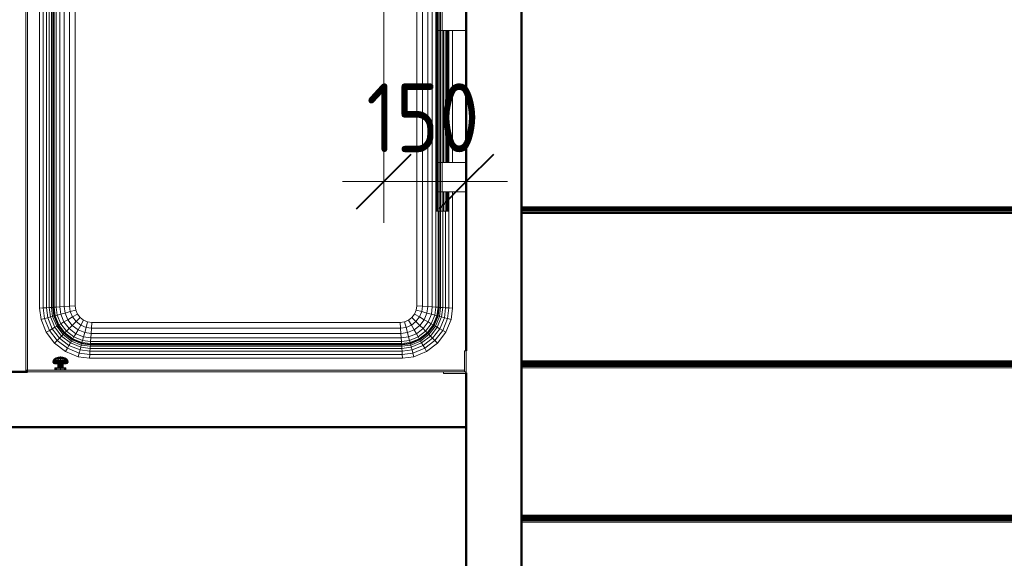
# Model space of a CAD drawing. Header units: millimetres. Extents: x -121 to 18014, y 1231 to 43166.
# Tile 19 of 49: x 9903 to 11691, y 40838 to 41815. Entities that reach past the tile are written whole.
import ezdxf

# ---------------------------------------------------------------- set-up
doc = ezdxf.new("R2010")
doc.units = ezdxf.units.MM
for name, color, linetype, lineweight in [('A-____-____-DIMS', 211, 'Continuous', 9), ('A-____-____-DIMS-50', 211, 'Continuous', 9), ('A-WALL-____-MCUT', 113, 'Continuous', 50), ('A-WALL-____-OTLN', 113, 'Continuous', 20), ('M-EQPM-____-OTLN', 50, 'Continuous', 20), ('S-STRS-____-OTLN', 31, 'Continuous', 20)]:
    doc.layers.add(name, color=color, linetype=linetype, lineweight=lineweight)
doc.styles.add('GOST Common_1', font='GOST_Common.ttf', dxfattribs={"width": 0.9, "height": 125})
doc.dimstyles.new('ADSK_Основной_2_5_мм', dxfattribs={"dimscale": 304.8, "dimtxt": 0.412449, "dimasz": 0.328084, "dimexe": 0.246063, "dimexo": 0.000807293, "dimgap": 0.049213, "dimtad": 1, "dimdec": 0, "dimlfac": 304.8, "dimdsep": 46, "dimtxsty": 'GOST Common_1', "dimblk1": 'OBLIQUE', "dimblk2": 'OBLIQUE', "dimsah": 1, "dimcen": 0.09, "dimdle": 0.246063, "dimazin": 2, "dimtfac": 1, "dimtdec": 4, "dimtix": 1, "dimtmove": 0, "dimatfit": 3, "dimfxl": 1, "dimtvp": 1, "dimtolj": 1, "dimtzin": 0, "dimlwd": 20, "dimlwe": 20, "dimarcsym": 2})

# ---------------------------------------------------------------- blocks, each defined once
blk = doc.blocks.new('Family - 83 new-609005-В_Этаж 02_Канализация')
at = {"layer": 'S-STRS-____-OTLN', "color": 253}
for p, q in [((100, -2287.5), (100, -2020)), ((100, -2289.7), (100, -2287.5)), ((100, -2287.5), (1100, -2287.5)), ((100, -2291.8), (100, -2289.7)), ((100, -2289.7), (1100, -2289.7)), ((100, -2293.7), (100, -2291.8)), ((100, -2291.8), (1100, -2291.8)), ((100, -2295.5), (100, -2293.7)), ((100, -2293.7), (1100, -2293.7)), ((100, -2297.1), (100, -2295.5)), ((100, -2295.5), (1100, -2295.5)), ((100, -2298.3), (100, -2297.1)), ((100, -2297.1), (1100, -2297.1)), ((100, -2299.2), (100, -2298.3)), ((100, -2298.3), (1100, -2298.3)), ((100, -2299.8), (100, -2299.2)), ((100, -2299.2), (1100, -2299.2)), ((100, -2300), (100, -2299.8)), ((100, -2299.8), (1100, -2299.8)), ((100, -2300), (1100, -2300))]:
    blk.add_line(p, q, dxfattribs=at)
blk = doc.blocks.new('Family - Timber - Floor-609006-В_Этаж 02_Канализация')
blk.add_blockref('Family - 83 new-609005-В_Этаж 02_Канализация', (0, 0))
blk = doc.blocks.new('Family - 83 new-609039-В_Этаж 02_Канализация')
at = {"layer": 'S-STRS-____-OTLN', "color": 253}
for p, q in [((100, -2007.5), (100, -1740)), ((100, -2009.7), (100, -2007.5)), ((100, -2007.5), (1100, -2007.5)), ((100, -2011.8), (100, -2009.7)), ((100, -2009.7), (1100, -2009.7)), ((100, -2013.7), (100, -2011.8)), ((100, -2011.8), (1100, -2011.8)), ((100, -2015.5), (100, -2013.7)), ((100, -2013.7), (1100, -2013.7)), ((100, -2017.1), (100, -2015.5)), ((100, -2015.5), (1100, -2015.5)), ((100, -2018.3), (100, -2017.1)), ((100, -2017.1), (1100, -2017.1)), ((100, -2019.2), (100, -2018.3)), ((100, -2018.3), (1100, -2018.3)), ((100, -2019.8), (100, -2019.2)), ((100, -2019.2), (1100, -2019.2)), ((100, -2020), (100, -2019.8)), ((100, -2019.8), (1100, -2019.8)), ((100, -2020), (1100, -2020))]:
    blk.add_line(p, q, dxfattribs=at)
blk = doc.blocks.new('Family - Timber - Floor-609040-В_Этаж 02_Канализация')
blk.add_blockref('Family - 83 new-609039-В_Этаж 02_Канализация', (0, 0))
blk = doc.blocks.new('Family - 83 new-609043-В_Этаж 02_Канализация')
at = {"layer": 'S-STRS-____-OTLN', "color": 253}
for p, q in [((100, -2567.5), (100, -2300)), ((100, -2569.7), (100, -2567.5)), ((100, -2567.5), (1100, -2567.5)), ((100, -2571.8), (100, -2569.7)), ((100, -2569.7), (1100, -2569.7)), ((100, -2573.7), (100, -2571.8)), ((100, -2571.8), (1100, -2571.8)), ((100, -2575.5), (100, -2573.7)), ((100, -2573.7), (1100, -2573.7)), ((100, -2577.1), (100, -2575.5)), ((100, -2575.5), (1100, -2575.5)), ((100, -2578.3), (100, -2577.1)), ((100, -2577.1), (1100, -2577.1)), ((100, -2579.2), (100, -2578.3)), ((100, -2578.3), (1100, -2578.3)), ((100, -2579.8), (100, -2579.2)), ((100, -2579.2), (1100, -2579.2)), ((100, -2580), (100, -2579.8)), ((100, -2579.8), (1100, -2579.8)), ((100, -2580), (1100, -2580))]:
    blk.add_line(p, q, dxfattribs=at)
blk = doc.blocks.new('Family - Timber - Floor-609044-В_Этаж 02_Канализация')
blk.add_blockref('Family - 83 new-609043-В_Этаж 02_Канализация', (0, 0))
blk = doc.blocks.new('Family - STAIR - 002-609057-В_Этаж 02_Канализация')
for name in ['Family - Timber - Floor-609040-В_Этаж 02_Канализация', 'Family - Timber - Floor-609006-В_Этаж 02_Канализация', 'Family - Timber - Floor-609044-В_Этаж 02_Канализация']:
    blk.add_blockref(name, (0, 0))
blk = doc.blocks.new('Прямая форма - 83 new-609448-В_Этаж 02_Канализация')
at = {"layer": 'M-EQPM-____-OTLN', "color": 253}
for p, q in [((-362.5, -383.4), (-362.5, 377.5)), ((-357.3, -383.1), (-357.3, 382.7)), ((-353.3, -382.8), (-353.3, 382.8)), ((-350.9, 382.7), (-350.9, -382.7)), ((-350, 382.6), (-350, -382.6)), ((-348.6, -382.5), (-348.6, 382.5)), ((-344.6, 382.3), (-344.6, -382.3)), ((-338.3, 381.9), (-338.3, -381.9)), ((-330, 381.3), (-330, -381.3)), ((-320.4, 380.7), (-320.4, -380.7)), ((-310, 0), (-310, 380)), ((-310, 380), (-310, -380)), ((310, 0), (310, 380)), ((310, 380), (310, -380)), ((320.4, 380.7), (320.4, -380.7)), ((330, 381.3), (330, -381.3)), ((338.3, 381.9), (338.3, -381.9)), ((344.6, 382.3), (344.6, -382.3)), ((-375, -384.3), (-375, 365)), ((-368.5, -383.8), (-368.5, 371.5)), ((-400, -497), (-400, 340)), ((-397, 343), (-397, -497)), ((345, 173), (345, 120)), ((345.4, 173), (345.4, 120)), ((346.5, 173), (346.5, 120)), ((348.2, 173), (348.2, 120)), ((350.5, 173), (350.5, 120)), ((353.2, 173), (353.2, 120)), ((356, 173), (356, 120)), ((345, 120), (345.4, 120)), ((345, 120), (345, -120)), ((345.4, 120), (345, 120)), ((345.4, 120), (346.5, 120)), ((345.4, 120), (345.4, -120)), ((346.5, 120), (345.4, 120)), ((346.5, 120), (348.2, 120)), ((346.5, 120), (346.5, -120)), ((348.2, 120), (346.5, 120)), ((348.2, 120), (350.5, 120)), ((348.2, 120), (348.2, -120)), ((350.5, 120), (348.2, 120)), ((350.5, 120), (353.2, 120)), ((350.5, 120), (350.5, -120)), ((353.2, 120), (350.5, 120)), ((353.2, 120), (356, 120)), ((353.2, 120), (353.2, -120)), ((356, 120), (353.2, 120)), ((356, 120), (356, -120)), ((400, 120), (356, 120)), ((358.8, 120), (358.8, -120)), ((361.5, 120), (361.5, -120)), ((363.8, 120), (363.8, -120)), ((365.5, 120), (365.5, -120)), ((366.6, 120), (366.6, -120)), ((367, 120), (367, -120)), ((368.5, -120), (368.5, 120)), ((375, 120), (375, -120)), ((-310, -380), (-310, 0)), ((310, -380), (310, 0)), ((345.4, -120), (345, -120)), ((345, -120), (345.4, -120)), ((345, -120), (345, -173)), ((346.5, -120), (345.4, -120)), ((345.4, -120), (346.5, -120)), ((345.4, -120), (345.4, -173)), ((348.2, -120), (346.5, -120)), ((346.5, -120), (348.2, -120)), ((346.5, -120), (346.5, -173)), ((350.5, -120), (348.2, -120)), ((348.2, -120), (350.5, -120)), ((348.2, -120), (348.2, -173)), ((353.2, -120), (350.5, -120)), ((350.5, -120), (353.2, -120)), ((350.5, -120), (350.5, -173)), ((356, -120), (353.2, -120)), ((353.2, -120), (356, -120)), ((353.2, -120), (353.2, -173)), ((356, -120), (400, -120)), ((356, -120), (356, -173)), ((345.4, -173), (345, -173)), ((345, -173), (345.4, -173)), ((345, -173), (345, -208)), ((346.5, -173), (345.4, -173)), ((345.4, -173), (346.5, -173)), ((345.4, -173), (345.4, -208)), ((348.2, -173), (346.5, -173)), ((346.5, -173), (348.2, -173)), ((346.5, -173), (346.5, -208)), ((350.5, -173), (348.2, -173)), ((348.2, -173), (350.5, -173)), ((348.2, -173), (348.2, -208)), ((353.2, -173), (350.5, -173)), ((350.5, -173), (353.2, -173)), ((350.5, -173), (350.5, -208)), ((356, -173), (353.2, -173)), ((353.2, -173), (356, -173)), ((353.2, -173), (353.2, -208)), ((400, -173), (356, -173)), ((356, -173), (356, -208)), ((358.8, -173), (358.8, -208)), ((361.5, -173), (361.5, -208)), ((363.8, -173), (363.8, -208)), ((365.5, -173), (365.5, -208)), ((366.6, -173), (366.6, -208)), ((367, -173), (367, -208)), ((368.5, -383.8), (368.5, -173)), ((375, -173), (375, -384.3)), ((345.4, -208), (345, -208)), ((346.5, -208), (345.4, -208)), ((348.2, -208), (346.5, -208)), ((350.5, -208), (348.2, -208)), ((348.6, -208), (348.6, -382.5)), ((350, -382.6), (350, -208)), ((353.2, -208), (350.5, -208)), ((350.9, -382.7), (350.9, -208)), ((356, -208), (353.2, -208)), ((353.3, -382.8), (353.3, -208)), ((358.8, -208), (356, -208)), ((357.3, -383.1), (357.3, -208)), ((361.5, -208), (358.8, -208)), ((363.8, -208), (361.5, -208)), ((362.5, -383.4), (362.5, -208)), ((365.5, -208), (363.8, -208)), ((366.6, -208), (365.5, -208)), ((367, -208), (366.6, -208)), ((-368.5, -383.8), (-375, -384.3)), ((-372.3, -404.7), (-375, -384.3)), ((-362.5, -383.4), (-368.5, -383.8)), ((-366, -403), (-368.5, -383.8)), ((-357.3, -383.1), (-362.5, -383.4)), ((-360.1, -401.5), (-362.5, -383.4)), ((-353.3, -382.8), (-357.3, -383.1)), ((-355.1, -400.1), (-357.3, -383.1)), ((-350.9, -382.7), (-353.3, -382.8)), ((-351.2, -399.1), (-353.3, -382.8)), ((-350, -382.6), (-350.9, -382.7)), ((-350.9, -382.7), (-348.8, -398.4)), ((-348.6, -382.5), (-350, -382.6)), ((-350, -382.6), (-347.9, -398.2)), ((-344.6, -382.3), (-348.6, -382.5)), ((-346.6, -397.9), (-348.6, -382.5)), ((-344.6, -382.3), (-338.3, -381.9)), ((-342.7, -396.8), (-344.6, -382.3)), ((-338.3, -381.9), (-330, -381.3)), ((-338.3, -381.9), (-336.5, -395.1)), ((-336.5, -395.1), (-328.5, -393)), ((-330, -381.3), (-320.4, -380.7)), ((-330, -381.3), (-328.5, -393)), ((-328.5, -393), (-319.1, -390.5)), ((-328.5, -393), (-323.5, -405.1)), ((-320.4, -380.7), (-310, -380)), ((-320.4, -380.7), (-319.1, -390.5)), ((-319.1, -390.5), (-309, -387.8)), ((-319.1, -390.5), (-315, -400.2)), ((-310, -380), (-309, -387.8)), ((-310, -380), (-309, -387.8)), ((-309, -387.8), (-306, -395)), ((-309, -387.8), (-306, -395)), ((306, -395), (309, -387.8)), ((309, -387.8), (306, -395)), ((309, -387.8), (310, -380)), ((310, -380), (309, -387.8)), ((319.1, -390.5), (309, -387.8)), ((320.4, -380.7), (310, -380)), ((319.1, -390.5), (315, -400.2)), ((320.4, -380.7), (319.1, -390.5)), ((328.5, -393), (319.1, -390.5)), ((330, -381.3), (320.4, -380.7)), ((328.5, -393), (323.5, -405.1)), ((330, -381.3), (328.5, -393)), ((336.5, -395.1), (328.5, -393)), ((338.3, -381.9), (330, -381.3)), ((338.3, -381.9), (336.5, -395.1)), ((344.6, -382.3), (338.3, -381.9)), ((344.6, -382.3), (342.7, -396.8)), ((348.6, -382.5), (344.6, -382.3)), ((348.6, -382.5), (346.6, -397.9)), ((347.9, -398.2), (350, -382.6)), ((350, -382.6), (348.6, -382.5)), ((348.8, -398.4), (350.9, -382.7)), ((350.9, -382.7), (350, -382.6)), ((353.3, -382.8), (350.9, -382.7)), ((351.2, -399.1), (353.3, -382.8)), ((357.3, -383.1), (353.3, -382.8)), ((355.1, -400.1), (357.3, -383.1)), ((362.5, -383.4), (357.3, -383.1)), ((360.1, -401.5), (362.5, -383.4)), ((368.5, -383.8), (362.5, -383.4)), ((366, -403), (368.5, -383.8)), ((375, -384.3), (368.5, -383.8)), ((375, -384.3), (372.3, -404.7)), ((-366, -403), (-372.3, -404.7)), ((-362.8, -427.8), (-372.3, -404.7)), ((-360.1, -401.5), (-366, -403)), ((-357.1, -424.5), (-366, -403)), ((-355.1, -400.1), (-360.1, -401.5)), ((-351.8, -421.5), (-360.1, -401.5)), ((-351.2, -399.1), (-355.1, -400.1)), ((-347.3, -418.9), (-355.1, -400.1)), ((-348.8, -398.4), (-351.2, -399.1)), ((-351.2, -399.1), (-343.8, -416.9)), ((-347.9, -398.2), (-348.8, -398.4)), ((-348.8, -398.4), (-341.7, -415.6)), ((-346.6, -397.9), (-347.9, -398.2)), ((-347.9, -398.2), (-340.9, -415.2)), ((-342.7, -396.8), (-346.6, -397.9)), ((-339.7, -414.5), (-346.6, -397.9)), ((-336.5, -395.1), (-342.7, -396.8)), ((-336.2, -412.5), (-342.7, -396.8)), ((-336.5, -395.1), (-330.7, -409.3)), ((-330.7, -409.3), (-336.2, -412.5)), ((-330.7, -409.3), (-323.5, -405.1)), ((-321.4, -421.4), (-330.7, -409.3)), ((-323.5, -405.1), (-315, -400.2)), ((-323.5, -405.1), (-315.5, -415.5)), ((-315.5, -415.5), (-308.6, -408.6)), ((-315, -400.2), (-306, -395)), ((-315, -400.2), (-308.6, -408.6)), ((-308.6, -408.6), (-301.2, -401.2)), ((-308.6, -408.6), (-300.2, -415)), ((-306, -395), (-301.2, -401.2)), ((-306, -395), (-301.2, -401.2)), ((-301.2, -401.2), (-295, -406)), ((-301.2, -401.2), (-295, -406)), ((-300.2, -415), (-295, -406)), ((-295, -406), (-287.8, -409)), ((-295, -406), (-287.8, -409)), ((-290.5, -419.1), (-287.8, -409)), ((-287.8, -409), (-280, -410)), ((-287.8, -409), (-280, -410)), ((-280.7, -420.4), (-280, -410)), ((-280, -410), (280, -410)), ((-280, -410), (280, -410)), ((280, -410), (287.8, -409)), ((280, -410), (287.8, -409)), ((280, -410), (280.7, -420.4)), ((287.8, -409), (295, -406)), ((295, -406), (287.8, -409)), ((287.8, -409), (290.5, -419.1)), ((295, -406), (301.2, -401.2)), ((301.2, -401.2), (295, -406)), ((295, -406), (300.2, -415)), ((308.6, -408.6), (300.2, -415)), ((301.2, -401.2), (306, -395)), ((306, -395), (301.2, -401.2)), ((301.2, -401.2), (308.6, -408.6)), ((315, -400.2), (306, -395)), ((315, -400.2), (308.6, -408.6)), ((308.6, -408.6), (315.5, -415.5)), ((323.5, -405.1), (315, -400.2)), ((323.5, -405.1), (315.5, -415.5)), ((330.7, -409.3), (321.4, -421.4)), ((330.7, -409.3), (323.5, -405.1)), ((336.5, -395.1), (330.7, -409.3)), ((336.2, -412.5), (330.7, -409.3)), ((342.7, -396.8), (336.2, -412.5)), ((342.7, -396.8), (336.5, -395.1)), ((346.6, -397.9), (339.7, -414.5)), ((340.9, -415.2), (347.9, -398.2)), ((341.7, -415.6), (348.8, -398.4)), ((346.6, -397.9), (342.7, -396.8)), ((343.8, -416.9), (351.2, -399.1)), ((347.9, -398.2), (346.6, -397.9)), ((347.3, -418.9), (355.1, -400.1)), ((348.8, -398.4), (347.9, -398.2)), ((351.2, -399.1), (348.8, -398.4)), ((355.1, -400.1), (351.2, -399.1)), ((351.8, -421.5), (360.1, -401.5)), ((360.1, -401.5), (355.1, -400.1)), ((357.1, -424.5), (366, -403)), ((366, -403), (360.1, -401.5)), ((362.8, -427.8), (372.3, -404.7)), ((372.3, -404.7), (366, -403)), ((-357.1, -424.5), (-362.8, -427.8)), ((-347.6, -447.6), (-362.8, -427.8)), ((-351.8, -421.5), (-357.1, -424.5)), ((-343, -443), (-357.1, -424.5)), ((-347.3, -418.9), (-351.8, -421.5)), ((-338.7, -438.7), (-351.8, -421.5)), ((-343.8, -416.9), (-347.3, -418.9)), ((-335, -435), (-347.3, -418.9)), ((-341.7, -415.6), (-343.8, -416.9)), ((-343.8, -416.9), (-332.1, -432.1)), ((-340.9, -415.2), (-341.7, -415.6)), ((-341.7, -415.6), (-330.3, -430.3)), ((-339.7, -414.5), (-340.9, -415.2)), ((-340.9, -415.2), (-329.7, -429.7)), ((-336.2, -412.5), (-339.7, -414.5)), ((-328.8, -428.8), (-339.7, -414.5)), ((-325.9, -425.9), (-336.2, -412.5)), ((-328.8, -428.8), (-329.7, -429.7)), ((-325.9, -425.9), (-328.8, -428.8)), ((-314.5, -439.7), (-328.8, -428.8)), ((-321.4, -421.4), (-325.9, -425.9)), ((-312.5, -436.2), (-325.9, -425.9)), ((-315.5, -415.5), (-321.4, -421.4)), ((-309.3, -430.7), (-321.4, -421.4)), ((-315.5, -415.5), (-305.1, -423.5)), ((-305.1, -423.5), (-309.3, -430.7)), ((-305.1, -423.5), (-300.2, -415)), ((-293, -428.5), (-305.1, -423.5)), ((-300.2, -415), (-290.5, -419.1)), ((-293, -428.5), (-295.1, -436.5)), ((-290.5, -419.1), (-293, -428.5)), ((-281.3, -430), (-293, -428.5)), ((-290.5, -419.1), (-280.7, -420.4)), ((-280.7, -420.4), (-281.3, -430)), ((280.7, -420.4), (-280.7, -420.4)), ((290.5, -419.1), (280.7, -420.4)), ((280.7, -420.4), (281.3, -430)), ((293, -428.5), (281.3, -430)), ((300.2, -415), (290.5, -419.1)), ((290.5, -419.1), (293, -428.5)), ((305.1, -423.5), (293, -428.5)), ((293, -428.5), (295.1, -436.5)), ((300.2, -415), (305.1, -423.5)), ((315.5, -415.5), (305.1, -423.5)), ((305.1, -423.5), (309.3, -430.7)), ((321.4, -421.4), (309.3, -430.7)), ((325.9, -425.9), (312.5, -436.2)), ((328.8, -428.8), (314.5, -439.7)), ((315.5, -415.5), (321.4, -421.4)), ((321.4, -421.4), (325.9, -425.9)), ((336.2, -412.5), (325.9, -425.9)), ((325.9, -425.9), (328.8, -428.8)), ((339.7, -414.5), (328.8, -428.8)), ((328.8, -428.8), (329.7, -429.7)), ((329.7, -429.7), (340.9, -415.2)), ((330.3, -430.3), (341.7, -415.6)), ((332.1, -432.1), (343.8, -416.9)), ((335, -435), (347.3, -418.9)), ((339.7, -414.5), (336.2, -412.5)), ((338.7, -438.7), (351.8, -421.5)), ((340.9, -415.2), (339.7, -414.5)), ((341.7, -415.6), (340.9, -415.2)), ((343.8, -416.9), (341.7, -415.6)), ((343, -443), (357.1, -424.5)), ((347.3, -418.9), (343.8, -416.9)), ((351.8, -421.5), (347.3, -418.9)), ((347.6, -447.6), (362.8, -427.8)), ((357.1, -424.5), (351.8, -421.5)), ((362.8, -427.8), (357.1, -424.5)), ((-343, -443), (-347.6, -447.6)), ((-338.7, -438.7), (-343, -443)), ((-324.5, -457.1), (-343, -443)), ((-335, -435), (-338.7, -438.7)), ((-321.5, -451.8), (-338.7, -438.7)), ((-332.1, -432.1), (-335, -435)), ((-335, -435), (-318.9, -447.3)), ((-330.3, -430.3), (-332.1, -432.1)), ((-332.1, -432.1), (-316.9, -443.8)), ((-329.7, -429.7), (-330.3, -430.3)), ((-330.3, -430.3), (-315.6, -441.7)), ((-329.7, -429.7), (-315.2, -440.9)), ((-316.9, -443.8), (-318.9, -447.3)), ((-315.6, -441.7), (-316.9, -443.8)), ((-316.9, -443.8), (-299.1, -451.2)), ((-315.2, -440.9), (-315.6, -441.7)), ((-315.6, -441.7), (-298.4, -448.8)), ((-314.5, -439.7), (-315.2, -440.9)), ((-315.2, -440.9), (-298.2, -447.9)), ((-312.5, -436.2), (-314.5, -439.7)), ((-297.9, -446.6), (-314.5, -439.7)), ((-309.3, -430.7), (-312.5, -436.2)), ((-296.8, -442.7), (-312.5, -436.2)), ((-295.1, -436.5), (-309.3, -430.7)), ((-297.9, -446.6), (-298.2, -447.9)), ((-296.8, -442.7), (-297.9, -446.6)), ((-282.5, -448.6), (-297.9, -446.6)), ((-295.1, -436.5), (-296.8, -442.7)), ((-282.3, -444.6), (-296.8, -442.7)), ((-281.9, -438.3), (-295.1, -436.5)), ((-282.3, -444.6), (-282.5, -448.6)), ((-281.9, -438.3), (-282.3, -444.6)), ((282.3, -444.6), (-282.3, -444.6)), ((-281.3, -430), (-281.9, -438.3)), ((281.9, -438.3), (-281.9, -438.3)), ((281.3, -430), (-281.3, -430)), ((281.3, -430), (281.9, -438.3)), ((295.1, -436.5), (281.9, -438.3)), ((281.9, -438.3), (282.3, -444.6)), ((296.8, -442.7), (282.3, -444.6)), ((282.3, -444.6), (282.5, -448.6)), ((297.9, -446.6), (282.5, -448.6)), ((309.3, -430.7), (295.1, -436.5)), ((295.1, -436.5), (296.8, -442.7)), ((312.5, -436.2), (296.8, -442.7)), ((296.8, -442.7), (297.9, -446.6)), ((314.5, -439.7), (297.9, -446.6)), ((297.9, -446.6), (298.2, -447.9)), ((298.2, -447.9), (315.2, -440.9)), ((298.4, -448.8), (315.6, -441.7)), ((299.1, -451.2), (316.9, -443.8)), ((309.3, -430.7), (312.5, -436.2)), ((312.5, -436.2), (314.5, -439.7)), ((314.5, -439.7), (315.2, -440.9)), ((315.2, -440.9), (329.7, -429.7)), ((315.2, -440.9), (315.6, -441.7)), ((315.6, -441.7), (330.3, -430.3)), ((315.6, -441.7), (316.9, -443.8)), ((316.9, -443.8), (332.1, -432.1)), ((316.9, -443.8), (318.9, -447.3)), ((318.9, -447.3), (335, -435)), ((321.5, -451.8), (338.7, -438.7)), ((324.5, -457.1), (343, -443)), ((329.7, -429.7), (330.3, -430.3)), ((330.3, -430.3), (332.1, -432.1)), ((332.1, -432.1), (335, -435)), ((335, -435), (338.7, -438.7)), ((338.7, -438.7), (343, -443)), ((343, -443), (347.6, -447.6)), ((-327.8, -462.8), (-347.6, -447.6)), ((-324.5, -457.1), (-327.8, -462.8)), ((-304.7, -472.3), (-327.8, -462.8)), ((-321.5, -451.8), (-324.5, -457.1)), ((-303, -466), (-324.5, -457.1)), ((-318.9, -447.3), (-321.5, -451.8)), ((-301.5, -460.1), (-321.5, -451.8)), ((-318.9, -447.3), (-300.1, -455.1)), ((-301.5, -460.1), (-303, -466)), ((-300.1, -455.1), (-301.5, -460.1)), ((-301.5, -460.1), (-283.4, -462.5)), ((-299.1, -451.2), (-300.1, -455.1)), ((-300.1, -455.1), (-283.1, -457.3)), ((-298.4, -448.8), (-299.1, -451.2)), ((-299.1, -451.2), (-282.8, -453.3)), ((-298.2, -447.9), (-298.4, -448.8)), ((-298.4, -448.8), (-282.7, -450.9)), ((-298.2, -447.9), (-282.6, -450)), ((-283.4, -462.5), (-283.8, -468.5)), ((-283.1, -457.3), (-283.4, -462.5)), ((-283.4, -462.5), (283.4, -462.5)), ((-282.8, -453.3), (-283.1, -457.3)), ((-283.1, -457.3), (283.1, -457.3)), ((-282.7, -450.9), (-282.8, -453.3)), ((-282.8, -453.3), (282.8, -453.3)), ((-282.6, -450), (-282.7, -450.9)), ((-282.7, -450.9), (282.7, -450.9)), ((-282.5, -448.6), (-282.6, -450)), ((-282.6, -450), (282.6, -450)), ((282.5, -448.6), (-282.5, -448.6)), ((282.5, -448.6), (282.6, -450)), ((282.6, -450), (298.2, -447.9)), ((282.6, -450), (282.7, -450.9)), ((282.7, -450.9), (298.4, -448.8)), ((282.7, -450.9), (282.8, -453.3)), ((282.8, -453.3), (299.1, -451.2)), ((282.8, -453.3), (283.1, -457.3)), ((283.1, -457.3), (300.1, -455.1)), ((283.1, -457.3), (283.4, -462.5)), ((283.4, -462.5), (301.5, -460.1)), ((283.4, -462.5), (283.8, -468.5)), ((298.2, -447.9), (298.4, -448.8)), ((298.4, -448.8), (299.1, -451.2)), ((299.1, -451.2), (300.1, -455.1)), ((300.1, -455.1), (318.9, -447.3)), ((300.1, -455.1), (301.5, -460.1)), ((301.5, -460.1), (321.5, -451.8)), ((301.5, -460.1), (303, -466)), ((303, -466), (324.5, -457.1)), ((327.8, -462.8), (304.7, -472.3)), ((318.9, -447.3), (321.5, -451.8)), ((321.5, -451.8), (324.5, -457.1)), ((324.5, -457.1), (327.8, -462.8)), ((327.8, -462.8), (347.6, -447.6)), ((400, -461.5), (397, -461.5)), ((397, -461.5), (397, -497)), ((400, -500), (400, -461.5)), ((-350.7, -481), (-350.5, -480)), ((-350.3, -481), (-350.7, -481)), ((-350.7, -481), (-350.3, -481)), ((-350.7, -482), (-350.7, -481)), ((-350.2, -482), (-350.7, -482)), ((-350.7, -482), (-350.2, -482)), ((-350.3, -483), (-350.7, -482)), ((-350.5, -480), (-350.1, -479.1)), ((-350.3, -481), (-350.1, -480)), ((-350.3, -481), (-348.9, -481)), ((-350.2, -482), (-350.3, -481)), ((-350.2, -482), (-348.8, -482)), ((-349.9, -483), (-350.2, -482)), ((-349.9, -483), (-350.2, -482)), ((-350.1, -479.1), (-347.7, -476.4)), ((-349.6, -479.1), (-350.1, -479.1)), ((-350.1, -479.1), (-349.6, -479.1)), ((-350.1, -480), (-349.6, -479.1)), ((-350.1, -480), (-349.6, -479.1)), ((-348.7, -480), (-350.1, -480)), ((-350.1, -480), (-348.7, -480)), ((-349.6, -479.1), (-347.3, -476.4)), ((-349.6, -479.1), (-348.3, -479.1)), ((-348.9, -481), (-348.7, -480)), ((-348.9, -481), (-346.7, -481)), ((-348.8, -482), (-348.9, -481)), ((-348.8, -482), (-346.7, -482)), ((-348.5, -483), (-348.8, -482)), ((-348.7, -480), (-348.3, -479.1)), ((-348.7, -480), (-346.6, -480)), ((-348.3, -479.1), (-346.2, -476.4)), ((-348.3, -479.1), (-346.2, -479.1)), ((-347.7, -476.4), (-344.7, -474.4)), ((-347.3, -476.4), (-347.7, -476.4)), ((-347.7, -476.4), (-347.3, -476.4)), ((-347.3, -476.4), (-344.4, -474.4)), ((-347.3, -476.4), (-346.2, -476.4)), ((-346.7, -481), (-346.6, -480)), ((-346.7, -481), (-343.9, -481)), ((-346.7, -482), (-346.7, -481)), ((-346.7, -482), (-343.8, -482)), ((-346.4, -483), (-346.7, -482)), ((-346.6, -480), (-346.2, -479.1)), ((-346.6, -480), (-343.8, -480)), ((-346.2, -476.4), (-343.7, -474.4)), ((-346.2, -476.4), (-344.5, -476.4)), ((-346.2, -479.1), (-344.5, -476.4)), ((-346.2, -479.1), (-343.5, -479.1)), ((-344.7, -474.4), (-341.3, -473.1)), ((-344.5, -476.4), (-342.5, -474.4)), ((-344.5, -476.4), (-342.3, -476.4)), ((-344.4, -474.4), (-341.2, -473.1)), ((-344.4, -474.4), (-341.2, -473.1)), ((-344.4, -474.4), (-343.7, -474.4)), ((-343.9, -481), (-343.8, -480)), ((-343.9, -481), (-340.6, -481)), ((-343.8, -482), (-343.9, -481)), ((-343.8, -480), (-343.5, -479.1)), ((-343.8, -480), (-340.5, -480)), ((-343.8, -482), (-340.5, -482)), ((-343.7, -483), (-343.8, -482)), ((-343.7, -474.4), (-340.8, -473.1)), ((-343.7, -474.4), (-342.5, -474.4)), ((-343.5, -479.1), (-342.3, -476.4)), ((-343.5, -479.1), (-340.4, -479.1)), ((-342.5, -474.4), (-340.1, -473.1)), ((-342.5, -474.4), (-340.9, -474.4)), ((-342.3, -476.4), (-340.9, -474.4)), ((-342.3, -476.4), (-339.8, -476.4)), ((-341.3, -473.1), (-337.8, -472.7)), ((-341.2, -473.1), (-341.3, -473.1)), ((-341.3, -473.1), (-341.2, -473.1)), ((-341.2, -473.1), (-337.8, -472.7)), ((-341.2, -473.1), (-337.8, -472.7)), ((-340.9, -474.4), (-339.2, -473.1)), ((-340.9, -474.4), (-339.2, -473.1)), ((-340.9, -474.4), (-339, -474.4)), ((-340.8, -473.1), (-337.7, -472.7)), ((-340.8, -473.1), (-337.7, -472.7)), ((-340.1, -473.1), (-340.8, -473.1)), ((-340.8, -473.1), (-340.1, -473.1)), ((-340.5, -480), (-340.6, -481)), ((-340.6, -481), (-337, -481)), ((-340.6, -481), (-340.5, -482)), ((-340.4, -479.1), (-340.5, -480)), ((-340.5, -480), (-337, -480)), ((-340.5, -482), (-337, -482)), ((-340.5, -482), (-340.4, -483)), ((-339.8, -476.4), (-340.4, -479.1)), ((-340.4, -479.1), (-337, -479.1)), ((-340.1, -473.1), (-337.6, -472.7)), ((-340.1, -473.1), (-337.6, -472.7)), ((-339.2, -473.1), (-340.1, -473.1)), ((-340.1, -473.1), (-339.2, -473.1)), ((-339, -474.4), (-339.8, -476.4)), ((-339.8, -476.4), (-337, -476.4)), ((-339.2, -473.1), (-337.4, -472.7)), ((-339.2, -473.1), (-337.4, -472.7)), ((-338.1, -473.1), (-339.2, -473.1)), ((-339.2, -473.1), (-338.1, -473.1)), ((-338.1, -473.1), (-339, -474.4)), ((-339, -474.4), (-337, -474.4)), ((-337.2, -472.7), (-338.1, -473.1)), ((-338.1, -473.1), (-337.2, -472.7)), ((-338.1, -473.1), (-337, -473.1)), ((-337.7, -472.7), (-337.8, -472.7)), ((-337.8, -472.7), (-337.8, -472.7)), ((-337.8, -472.7), (-337.8, -472.7)), ((-337.8, -472.7), (-337.7, -472.7)), ((-337.6, -472.7), (-337.7, -472.7)), ((-337.7, -472.7), (-337.6, -472.7)), ((-337.4, -472.7), (-337.6, -472.7)), ((-337.6, -472.7), (-337.4, -472.7)), ((-337.2, -472.7), (-337.4, -472.7)), ((-337.4, -472.7), (-337.2, -472.7)), ((-337, -472.7), (-337.2, -472.7)), ((-337.2, -472.7), (-337, -472.7)), ((-336.8, -472.7), (-337, -472.7)), ((-337, -472.7), (-337, -473.1)), ((-336.8, -472.7), (-337, -472.7)), ((-337, -473.1), (-337, -472.7)), ((-337, -473.1), (-335.9, -473.1)), ((-337, -473.1), (-337, -474.4)), ((-337, -474.4), (-335, -474.4)), ((-337, -474.4), (-337, -476.4)), ((-337, -476.4), (-334.2, -476.4)), ((-337, -476.4), (-337, -479.1)), ((-337, -479.1), (-333.6, -479.1)), ((-337, -479.1), (-337, -480)), ((-337, -480), (-333.5, -480)), ((-337, -480), (-337, -481)), ((-337, -481), (-333.4, -481)), ((-337, -481), (-337, -482)), ((-337, -482), (-333.5, -482)), ((-337, -482), (-337, -483)), ((-335.9, -473.1), (-336.8, -472.7)), ((-336.8, -472.7), (-336.6, -472.7)), ((-336.6, -472.7), (-336.8, -472.7)), ((-335.9, -473.1), (-336.8, -472.7)), ((-336.6, -472.7), (-336.4, -472.7)), ((-336.4, -472.7), (-336.6, -472.7)), ((-334.8, -473.1), (-336.6, -472.7)), ((-334.8, -473.1), (-336.6, -472.7)), ((-336.4, -472.7), (-336.3, -472.7)), ((-336.3, -472.7), (-336.4, -472.7)), ((-333.9, -473.1), (-336.4, -472.7)), ((-333.9, -473.1), (-336.4, -472.7)), ((-336.3, -472.7), (-336.2, -472.7)), ((-336.2, -472.7), (-336.3, -472.7)), ((-333.2, -473.1), (-336.3, -472.7)), ((-333.2, -473.1), (-336.3, -472.7)), ((-336.2, -472.7), (-336.2, -472.7)), ((-336.2, -472.7), (-336.2, -472.7)), ((-332.8, -473.1), (-336.2, -472.7)), ((-332.7, -473.1), (-336.2, -472.7)), ((-332.8, -473.1), (-336.2, -472.7)), ((-335, -474.4), (-335.9, -473.1)), ((-335.9, -473.1), (-334.8, -473.1)), ((-334.8, -473.1), (-335.9, -473.1)), ((-334.2, -476.4), (-335, -474.4)), ((-335, -474.4), (-333.1, -474.4)), ((-334.8, -473.1), (-333.9, -473.1)), ((-333.9, -473.1), (-334.8, -473.1)), ((-333.1, -474.4), (-334.8, -473.1)), ((-333.1, -474.4), (-334.8, -473.1)), ((-333.6, -479.1), (-334.2, -476.4)), ((-334.2, -476.4), (-331.7, -476.4)), ((-333.9, -473.1), (-333.2, -473.1)), ((-333.2, -473.1), (-333.9, -473.1)), ((-331.5, -474.4), (-333.9, -473.1)), ((-333.5, -480), (-333.6, -479.1)), ((-333.6, -479.1), (-330.5, -479.1)), ((-333.6, -483), (-333.5, -482)), ((-333.4, -481), (-333.5, -480)), ((-333.5, -480), (-330.2, -480)), ((-333.5, -482), (-333.4, -481)), ((-333.5, -482), (-330.2, -482)), ((-333.4, -481), (-330.1, -481)), ((-330.3, -474.4), (-333.2, -473.1)), ((-333.1, -474.4), (-331.5, -474.4)), ((-331.7, -476.4), (-333.1, -474.4)), ((-332.8, -473.1), (-332.7, -473.1)), ((-332.7, -473.1), (-332.8, -473.1)), ((-329.6, -474.4), (-332.8, -473.1)), ((-329.6, -474.4), (-332.8, -473.1)), ((-329.3, -474.4), (-332.7, -473.1)), ((-331.7, -476.4), (-329.5, -476.4)), ((-330.5, -479.1), (-331.7, -476.4)), ((-331.5, -474.4), (-330.3, -474.4)), ((-329.5, -476.4), (-331.5, -474.4)), ((-330.5, -479.1), (-327.8, -479.1)), ((-330.2, -480), (-330.5, -479.1)), ((-330.3, -474.4), (-329.6, -474.4)), ((-327.8, -476.4), (-330.3, -474.4)), ((-330.3, -483), (-330.2, -482)), ((-330.2, -480), (-327.4, -480)), ((-330.1, -481), (-330.2, -480)), ((-330.2, -482), (-330.1, -481)), ((-330.2, -482), (-327.3, -482)), ((-330.1, -481), (-327.3, -481)), ((-326.7, -476.4), (-329.6, -474.4)), ((-329.5, -476.4), (-327.8, -476.4)), ((-327.8, -479.1), (-329.5, -476.4)), ((-326.3, -476.4), (-329.3, -474.4)), ((-327.8, -476.4), (-326.7, -476.4)), ((-325.7, -479.1), (-327.8, -476.4)), ((-327.8, -479.1), (-325.7, -479.1)), ((-327.4, -480), (-327.8, -479.1)), ((-327.6, -483), (-327.3, -482)), ((-327.4, -480), (-325.3, -480)), ((-327.3, -481), (-327.4, -480)), ((-327.3, -481), (-325.1, -481)), ((-327.3, -482), (-327.3, -481)), ((-327.3, -482), (-325.2, -482)), ((-326.7, -476.4), (-326.3, -476.4)), ((-326.3, -476.4), (-326.7, -476.4)), ((-324.4, -479.1), (-326.7, -476.4)), ((-323.9, -479.1), (-326.3, -476.4)), ((-325.7, -479.1), (-324.4, -479.1)), ((-325.3, -480), (-325.7, -479.1)), ((-325.5, -483), (-325.2, -482)), ((-325.3, -480), (-323.9, -480)), ((-323.9, -480), (-325.3, -480)), ((-325.1, -481), (-325.3, -480)), ((-325.2, -482), (-325.1, -481)), ((-325.2, -482), (-323.8, -482)), ((-325.1, -481), (-323.7, -481)), ((-324.4, -479.1), (-323.9, -479.1)), ((-323.9, -479.1), (-324.4, -479.1)), ((-323.9, -480), (-324.4, -479.1)), ((-323.9, -480), (-324.4, -479.1)), ((-324.1, -483), (-323.8, -482)), ((-324.1, -483), (-323.8, -482)), ((-323.5, -480), (-323.9, -479.1)), ((-323.7, -481), (-323.9, -480)), ((-323.8, -482), (-323.7, -481)), ((-323.8, -482), (-323.3, -482)), ((-323.3, -482), (-323.8, -482)), ((-323.7, -481), (-323.3, -481)), ((-323.3, -481), (-323.7, -481)), ((-323.7, -483), (-323.3, -482)), ((-323.3, -481), (-323.5, -480)), ((-323.3, -482), (-323.3, -481)), ((-303, -466), (-304.7, -472.3)), ((-284.3, -475), (-304.7, -472.3)), ((-283.8, -468.5), (-303, -466)), ((-283.8, -468.5), (-284.3, -475)), ((284.3, -475), (-284.3, -475)), ((283.8, -468.5), (-283.8, -468.5)), ((283.8, -468.5), (303, -466)), ((283.8, -468.5), (284.3, -475)), ((304.7, -472.3), (284.3, -475)), ((303, -466), (304.7, -472.3)), ((-397, -497), (-400, -497)), ((-400, -500), (-400, -497)), ((-397, -500), (-397, -497)), ((-397, -497), (397, -497)), ((397, -500), (-397, -500)), ((-349.9, -483), (-350.3, -483)), ((-350.3, -483), (-349.9, -483)), ((-349.7, -483.8), (-350.3, -483)), ((-348.5, -483), (-349.9, -483)), ((-349.9, -483), (-348.5, -483)), ((-349.3, -483.8), (-349.9, -483)), ((-349.3, -483.8), (-349.9, -483)), ((-349.3, -483.8), (-349.7, -483.8)), ((-349.7, -483.8), (-349.3, -483.8)), ((-348.9, -484.5), (-349.7, -483.8)), ((-348, -483.8), (-349.3, -483.8)), ((-349.3, -483.8), (-348, -483.8)), ((-348.5, -484.5), (-349.3, -483.8)), ((-348.5, -484.5), (-349.3, -483.8)), ((-348.5, -484.5), (-348.9, -484.5)), ((-348.9, -484.5), (-348.5, -484.5)), ((-348, -484.9), (-348.9, -484.5)), ((-348.5, -483), (-346.4, -483)), ((-348, -483.8), (-348.5, -483)), ((-347.3, -484.5), (-348.5, -484.5)), ((-348.5, -484.5), (-347.3, -484.5)), ((-347.6, -484.9), (-348.5, -484.5)), ((-347.6, -484.9), (-348.5, -484.5)), ((-348, -483.8), (-346, -483.8)), ((-347.3, -484.5), (-348, -483.8)), ((-347.3, -484.5), (-348, -483.8)), ((-347.6, -484.9), (-348, -484.9)), ((-348, -484.9), (-347.6, -484.9)), ((-347, -485), (-348, -484.9)), ((-346.5, -484.9), (-347.6, -484.9)), ((-347.6, -484.9), (-346.5, -484.9)), ((-346.7, -485), (-347.6, -484.9)), ((-346.7, -485), (-347.6, -484.9)), ((-345.4, -484.5), (-347.3, -484.5)), ((-347.3, -484.5), (-345.4, -484.5)), ((-346.5, -484.9), (-347.3, -484.5)), ((-346.5, -484.9), (-347.3, -484.5)), ((-346.7, -485), (-347, -485)), ((-347, -485), (-346.7, -485)), ((-347, -492.2), (-346.7, -492.2)), ((-347, -497), (-347, -492.2)), ((-345.7, -485), (-346.7, -485)), ((-346.7, -485), (-345.7, -485)), ((-346.7, -492.2), (-345.7, -492.2)), ((-346.7, -497), (-346.7, -492.2)), ((-344.8, -484.9), (-346.5, -484.9)), ((-346.5, -484.9), (-344.8, -484.9)), ((-345.7, -485), (-346.5, -484.9)), ((-345.7, -485), (-346.5, -484.9)), ((-346.4, -483), (-343.7, -483)), ((-346, -483.8), (-346.4, -483)), ((-346, -483.8), (-343.4, -483.8)), ((-345.4, -484.5), (-346, -483.8)), ((-344.1, -485), (-345.7, -485)), ((-345.7, -485), (-344.1, -485)), ((-345.7, -492.2), (-344.1, -492.2)), ((-345.7, -497), (-345.7, -492.2)), ((-345.4, -484.5), (-343, -484.5)), ((-344.8, -484.9), (-345.4, -484.5)), ((-344.8, -484.9), (-345.4, -484.5)), ((-342.5, -484.9), (-344.8, -484.9)), ((-344.8, -484.9), (-342.5, -484.9)), ((-344.1, -485), (-344.8, -484.9)), ((-344.1, -485), (-344.8, -484.9)), ((-342, -485), (-344.1, -485)), ((-344.1, -485), (-342, -485)), ((-344.1, -492.2), (-342, -492.2)), ((-344.1, -497), (-344.1, -492.2)), ((-343.7, -483), (-340.4, -483)), ((-343.4, -483.8), (-343.7, -483)), ((-343.4, -483.8), (-340.3, -483.8)), ((-343, -484.5), (-343.4, -483.8)), ((-343, -484.5), (-340.1, -484.5)), ((-342.5, -484.9), (-343, -484.5)), ((-342.5, -484.9), (-343, -484.5)), ((-339.8, -484.9), (-342.5, -484.9)), ((-342.5, -484.9), (-339.8, -484.9)), ((-342, -485), (-342.5, -484.9)), ((-342, -485), (-342.5, -484.9)), ((-342, -485), (-339.6, -485)), ((-341.8, -485), (-342, -485)), ((-342, -485), (-341.8, -485)), ((-342, -492.2), (-342, -485)), ((-342, -492.2), (-339.6, -492.2)), ((-342, -497), (-342, -492.2)), ((-341.8, -485), (-341.3, -485)), ((-341.8, -492.2), (-341.8, -485)), ((-341.3, -485), (-340.5, -485)), ((-341.3, -492.2), (-341.3, -485)), ((-340.5, -485), (-339.5, -485)), ((-340.5, -492.2), (-340.5, -485)), ((-340.4, -483), (-337, -483)), ((-340.4, -483), (-340.3, -483.8)), ((-340.3, -483.8), (-337, -483.8)), ((-340.3, -483.8), (-340.1, -484.5)), ((-340.1, -484.5), (-337, -484.5)), ((-340.1, -484.5), (-339.8, -484.9)), ((-339.8, -484.9), (-340.1, -484.5)), ((-339.8, -484.9), (-337, -484.9)), ((-337, -484.9), (-339.8, -484.9)), ((-339.8, -484.9), (-339.6, -485)), ((-339.6, -485), (-339.8, -484.9)), ((-339.6, -485), (-337, -485)), ((-339.6, -492.2), (-337, -492.2)), ((-339.6, -492.2), (-339.6, -497)), ((-339.5, -485), (-338.3, -485)), ((-339.5, -492.2), (-339.5, -485)), ((-338.3, -485), (-337, -485)), ((-338.3, -485), (-338.3, -492.2)), ((-337, -483), (-333.6, -483)), ((-337, -483), (-337, -483.8)), ((-337, -483.8), (-333.7, -483.8)), ((-337, -483.8), (-337, -484.5)), ((-337, -484.5), (-333.9, -484.5)), ((-337, -484.5), (-337, -484.9)), ((-337, -484.9), (-337, -484.5)), ((-337, -484.9), (-334.2, -484.9)), ((-337, -484.9), (-337, -485)), ((-334.2, -484.9), (-337, -484.9)), ((-337, -485), (-337, -484.9)), ((-337, -485), (-334.4, -485)), ((-337, -485), (-335.7, -485)), ((-337, -485), (-337, -492.2)), ((-337, -492.2), (-334.4, -492.2)), ((-337, -492.2), (-337, -497)), ((-335.7, -492.2), (-335.7, -485)), ((-335.7, -485), (-334.5, -485)), ((-334.5, -485), (-333.5, -485)), ((-334.5, -492.2), (-334.5, -485)), ((-334.4, -485), (-334.2, -484.9)), ((-334.4, -485), (-334.2, -484.9)), ((-334.4, -485), (-332, -485)), ((-334.4, -497), (-334.4, -492.2)), ((-334.4, -492.2), (-332, -492.2)), ((-334.2, -484.9), (-333.9, -484.5)), ((-334.2, -484.9), (-333.9, -484.5)), ((-334.2, -484.9), (-331.5, -484.9)), ((-331.5, -484.9), (-334.2, -484.9)), ((-333.9, -484.5), (-333.7, -483.8)), ((-333.9, -484.5), (-331, -484.5)), ((-333.7, -483.8), (-333.6, -483)), ((-333.7, -483.8), (-330.6, -483.8)), ((-333.6, -483), (-330.3, -483)), ((-333.5, -485), (-332.7, -485)), ((-333.5, -492.2), (-333.5, -485)), ((-332.7, -485), (-332.2, -485)), ((-332.7, -492.2), (-332.7, -485)), ((-332.2, -485), (-332, -485)), ((-332, -485), (-332.2, -485)), ((-332.2, -492.2), (-332.2, -485)), ((-332, -485), (-331.5, -484.9)), ((-332, -485), (-331.5, -484.9)), ((-332, -485), (-329.9, -485)), ((-329.9, -485), (-332, -485)), ((-332, -492.2), (-332, -485)), ((-332, -492.2), (-329.9, -492.2)), ((-332, -497), (-332, -492.2)), ((-331.5, -484.9), (-331, -484.5)), ((-331.5, -484.9), (-331, -484.5)), ((-331.5, -484.9), (-329.2, -484.9)), ((-329.2, -484.9), (-331.5, -484.9)), ((-331, -484.5), (-330.6, -483.8)), ((-331, -484.5), (-328.6, -484.5)), ((-330.6, -483.8), (-330.3, -483)), ((-330.6, -483.8), (-328, -483.8)), ((-330.3, -483), (-327.6, -483)), ((-329.9, -485), (-329.2, -484.9)), ((-329.9, -485), (-329.2, -484.9)), ((-329.9, -485), (-328.3, -485)), ((-328.3, -485), (-329.9, -485)), ((-329.9, -492.2), (-328.3, -492.2)), ((-329.9, -497), (-329.9, -492.2)), ((-329.2, -484.9), (-328.6, -484.5)), ((-329.2, -484.9), (-328.6, -484.5)), ((-329.2, -484.9), (-327.5, -484.9)), ((-327.5, -484.9), (-329.2, -484.9)), ((-328.6, -484.5), (-328, -483.8)), ((-328.6, -484.5), (-326.7, -484.5)), ((-326.7, -484.5), (-328.6, -484.5)), ((-328.3, -485), (-327.5, -484.9)), ((-328.3, -485), (-327.5, -484.9)), ((-328.3, -485), (-327.3, -485)), ((-327.3, -485), (-328.3, -485)), ((-328.3, -492.2), (-327.3, -492.2)), ((-328.3, -497), (-328.3, -492.2)), ((-328, -483.8), (-327.6, -483)), ((-328, -483.8), (-326, -483.8)), ((-327.6, -483), (-325.5, -483)), ((-327.5, -484.9), (-326.7, -484.5)), ((-327.5, -484.9), (-326.7, -484.5)), ((-327.5, -484.9), (-326.4, -484.9)), ((-326.4, -484.9), (-327.5, -484.9)), ((-327.3, -485), (-326.4, -484.9)), ((-327.3, -485), (-326.4, -484.9)), ((-327.3, -485), (-327, -485)), ((-327, -485), (-327.3, -485)), ((-327.3, -492.2), (-327, -492.2)), ((-327.3, -497), (-327.3, -492.2)), ((-327, -485), (-326, -484.9)), ((-327, -497), (-327, -492.2)), ((-326.7, -484.5), (-326, -483.8)), ((-326.7, -484.5), (-326, -483.8)), ((-326.7, -484.5), (-325.5, -484.5)), ((-325.5, -484.5), (-326.7, -484.5)), ((-326.4, -484.9), (-325.5, -484.5)), ((-326.4, -484.9), (-325.5, -484.5)), ((-326.4, -484.9), (-326, -484.9)), ((-326, -484.9), (-326.4, -484.9)), ((-326, -483.8), (-325.5, -483)), ((-326, -483.8), (-324.7, -483.8)), ((-324.7, -483.8), (-326, -483.8)), ((-326, -484.9), (-325.1, -484.5)), ((-325.5, -483), (-324.1, -483)), ((-324.1, -483), (-325.5, -483)), ((-325.5, -484.5), (-324.7, -483.8)), ((-325.5, -484.5), (-324.7, -483.8)), ((-325.5, -484.5), (-325.1, -484.5)), ((-325.1, -484.5), (-325.5, -484.5)), ((-325.1, -484.5), (-324.3, -483.8)), ((-324.7, -483.8), (-324.1, -483)), ((-324.7, -483.8), (-324.1, -483)), ((-324.7, -483.8), (-324.3, -483.8)), ((-324.3, -483.8), (-324.7, -483.8)), ((-324.3, -483.8), (-323.7, -483)), ((-324.1, -483), (-323.7, -483)), ((-323.7, -483), (-324.1, -483)), ((358.5, -503), (358.5, -500)), ((397, -497), (397, -500)), ((397, -500), (398.5, -500)), ((397, -500), (400, -500)), ((399.8, -500.7), (398.5, -500)), ((400, -500), (400, -501.5)), ((358.5, -503), (398.5, -503)), ((398.5, -503), (399.8, -502.2)), ((399.8, -502.2), (399.8, -500.7))]:
    blk.add_line(p, q, dxfattribs=at)
blk = doc.blocks.new('Прямая форма - FU - 054-609449-В_Этаж 02_Канализация')
blk.add_blockref('Прямая форма - 83 new-609448-В_Этаж 02_Канализация', (0, 0))
blk = doc.blocks.new('Прямая форма - 83 new-609478-В_Этаж 02_Канализация')
at = {"layer": 'A-WALL-____-MCUT', "color": 53}
for p, q in [((3800, 0), (0, 0)), ((0, -100), (1261.5, -100)), ((1301.5, -100), (3800, -100))]:
    blk.add_line(p, q, dxfattribs=at)
blk = doc.blocks.new('Прямая форма - SW - 009-609479-В_Этаж 02_Канализация')
blk.add_blockref('Прямая форма - 83 new-609478-В_Этаж 02_Канализация', (0, 0))
blk = doc.blocks.new('Прямая форма - 83 new-609584-В_Этаж 02_Канализация')
at = {"layer": 'A-WALL-____-MCUT', "color": 53}
for p, q in [((2703, 0), (1175.8, 0)), ((3500, -100), (3500, -1.5)), ((1175.8, -100), (3500, -100))]:
    blk.add_line(p, q, dxfattribs=at)
blk = doc.blocks.new('Прямая форма - SW - 005-609585-В_Этаж 02_Канализация')
blk.add_blockref('Прямая форма - 83 new-609584-В_Этаж 02_Канализация', (0, 0))
blk = doc.blocks.new('83 new_ifc_RVT-1-В_Этаж 02_Канализация')
at = {"layer": 'A-WALL-____-OTLN', "color": 253, "lineweight": 20, "rotation": 270}
blk.add_blockref('Прямая форма - SW - 009-609479-В_Этаж 02_Канализация', (24510.3, 42475.8), dxfattribs=at)
at = {"layer": 'A-WALL-____-OTLN', "color": 253, "lineweight": 20}
blk.add_blockref('Прямая форма - SW - 005-609585-В_Этаж 02_Канализация', (20910.3, 41175.8), dxfattribs=at)
at = {"layer": 'M-EQPM-____-OTLN', "color": 253, "lineweight": 20}
blk.add_blockref('Прямая форма - FU - 054-609449-В_Этаж 02_Канализация', (24010.3, 41675.8), dxfattribs=at)
at = {"layer": 'S-STRS-____-OTLN', "color": 253, "lineweight": 20, "rotation": 180}
blk.add_blockref('Family - STAIR - 002-609057-В_Этаж 02_Канализация', (25610.3, 38895.8), dxfattribs=at)
blk = doc.blocks.new('DIMBLOCK3-В_Этаж 02_Канализация')
at = {"layer": 'A-____-____-DIMS-50', "lineweight": 20}
for p, q in [((10564.4, 41521.4), (10564.4, 41936.6)), ((10714.4, 41521.4), (10714.4, 41596.4)), ((10489.4, 41521.4), (10789.4, 41521.4)), ((10564.4, 41521.4), (10564.4, 41446.4)), ((10714.4, 41521.4), (10714.4, 41517.1))]:
    blk.add_line(p, q, dxfattribs=at)
at = {"layer": 'A-____-____-DIMS-50', "lineweight": 40}
for p, q in [((10564.4, 41521.4), (10614.4, 41571.4)), ((10714.4, 41521.4), (10764.4, 41571.4)), ((10564.4, 41521.4), (10514.4, 41471.4)), ((10714.4, 41521.4), (10664.4, 41471.4))]:
    blk.add_line(p, q, dxfattribs=at)
at = {"layer": 'A-____-____-DIMS-50', "color": 0, "lineweight": 20, "insert": (10532.9, 41699.7), "char_height": 125, "width": 255.69, "attachment_point": 1, "line_spacing_factor": 1.022761, "style": 'GOST Common_1'}
blk.add_mtext('150', dxfattribs=at)
blk = doc.blocks.new('_Oblique')
at = {"color": 0, "linetype": 'ByBlock', "lineweight": -2}
blk.add_line((-0.5, -0.5), (0.5, 0.5), dxfattribs=at)

msp = doc.modelspace()

# ---------------------------------------------------------------- block references
at = {"lineweight": 9}
msp.add_blockref('83 new_ifc_RVT-1-В_Этаж 02_Канализация', (-13695.8693, 0), dxfattribs=at)

# ---------------------------------------------------------------- dimensions: what is measured, and where the dimension line sits
at = {"layer": 'A-____-____-DIMS', "lineweight": 20}
dim = msp.add_linear_dim(base=(10714.4141, 41521.3915), p1=(10564.4141, 42011.6398), p2=(10714.4141, 41592.1021), dimstyle='ADSK_Основной_2_5_мм', override={"dimpost": '<>', "dimfxl": 445.546666}, dxfattribs=at)
dim.commit()
dim.dimension.update_dxf_attribs({"geometry": 'DIMBLOCK3-В_Этаж 02_Канализация', "text_midpoint": (10639.4141, 41598.8915)})

doc.saveas('drawing.dxf')
